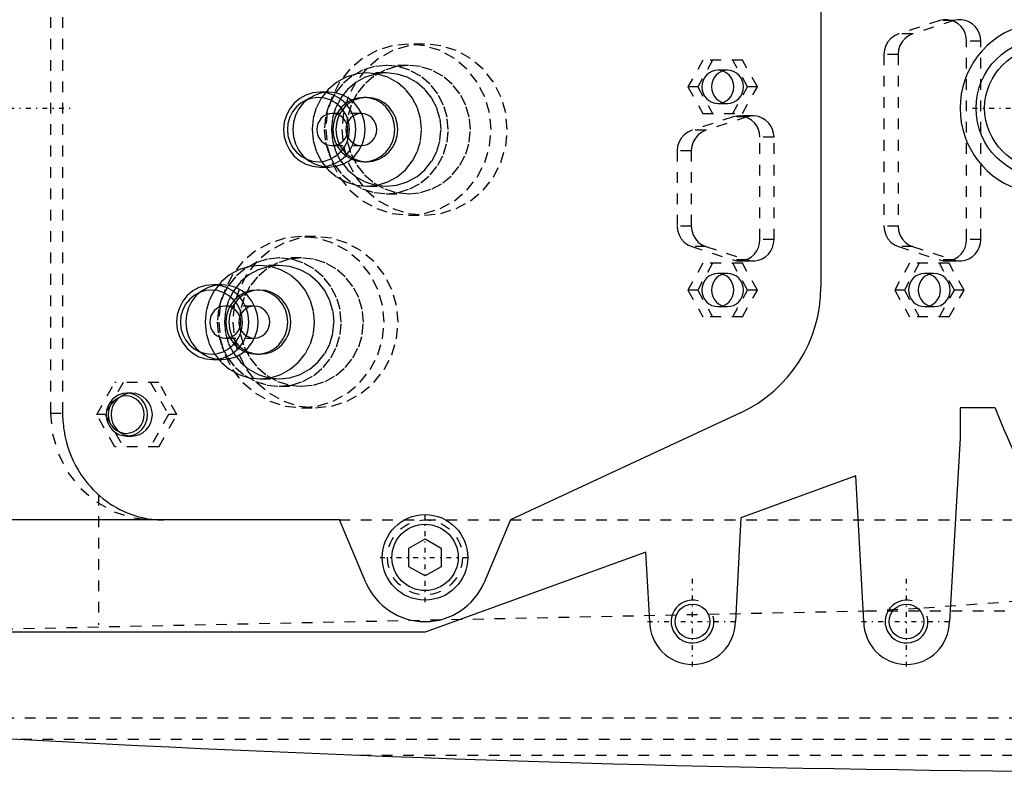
# Model space of a CAD drawing. Extents: x -602 to 174, y -90 to 90.
# Tile 6 of 14: x -463 to -371, y -62 to 8. Entities that reach past the tile are written whole.
import ezdxf

# ---------------------------------------------------------------- set-up
doc = ezdxf.new("R2010")
doc.units = 0
doc.linetypes.add('CENTER', pattern=[1.5, 0.45, -0.5, 0.05, -0.5])
doc.linetypes.add('DASHED', pattern=[2, 1, -1])
for name, color, linetype in [('AM_0', 7, 'CONTINUOUS'), ('AM_10', 7, 'CONTINUOUS'), ('AM_3', 7, 'DASHED'), ('AM_7', 7, 'CENTER')]:
    doc.layers.add(name, color=color, linetype=linetype)

msp = doc.modelspace()

# ---------------------------------------------------------------- linework, layer by layer
at = {"layer": 'AM_0', "color": 7, "linetype": 'CONTINUOUS'}
for p, q in [((-388, 16.695), (-388, -16.695)), ((-395.506, -28.477), (-417, -38.5)), ((-371.729, -28), (-375, -28)), ((-375, -28), (-375, -30.84)), ((-375, -30.84), (-376, -48)), ((-384.75, -34.381), (-395.5, -38.286)), ((-384, -48), (-384.75, -34.381)), ((-433, -38.5), (-526.703, -38.5)), ((-430.524, -44.341), (-433, -38.5)), ((-417, -38.5), (-419.476, -44.341)), ((-395.5, -38.286), (-396, -48)), ((-426.5, -41.134), (-425, -40.268)), ((-425, -40.268), (-423.5, -41.134)), ((-426.5, -42.866), (-426.5, -41.134)), ((-423.5, -41.134), (-423.5, -42.866)), ((-404.35, -41.5), (-425, -49)), ((-404, -48), (-404.35, -41.5)), ((-425, -43.732), (-426.5, -42.866)), ((-423.5, -42.866), (-425, -43.732)), ((-425, -49), (-524, -49))]:
    msp.add_line(p, q, dxfattribs=at)
for centre, radius in [((-367, 0), 6.5), ((-367, 0), 5.7), ((-425, -42), 4), ((-425, -42), 3.1), ((-400, -48), 1.621), ((-380, -48), 1.621)]:
    msp.add_circle(centre, radius, dxfattribs=at)
for centre, radius, start, end in [((-367, 0), 8, 28.95502, 331.04498), ((-401, -16.695), 13, 295, 0), ((-300, 0), 77, 201.32369, 218.80144), ((-425, -42), 6, 202.96822, 337.03178), ((-400, -48), 4, 180, 0), ((-380, -48), 4, 180, 0), ((-352.416, 1937.954), 2000, 264.182111, 269.610849)]:
    msp.add_arc(centre, radius, start, end, dxfattribs=at)
at = {"layer": 'AM_10', "color": 7, "linetype": 'CONTINUOUS'}
for centre in [(-400, -48), (-380, -48)]:
    msp.add_arc(centre, 2, 75, 15, dxfattribs=at)
at = {"layer": 'AM_3', "color": 6, "linetype": 'DASHED'}
for p, q in [((-460, 28.5), (-460, -28.5)), ((-458.866, 28.5), (-458.866, -28.5)), ((-376.895, 8.189), (-380.758, 6.939)), ((-375.575, 8.189), (-379.438, 6.939)), ((-375.575, 8.189), (-376.895, 8.189)), ((-379.438, 6.939), (-380.758, 6.939)), ((-425.04, 6), (-426.553, 6)), ((-373.067, 6.28), (-374.387, 6.28)), ((-374.387, -12.28), (-374.387, 6.28)), ((-373.067, -12.28), (-373.067, 6.28)), ((-382.114, 5.03), (-382.114, -11.03)), ((-380.794, 5.03), (-382.114, 5.03)), ((-380.794, 5.03), (-380.794, -11.03)), ((-426.553, 4), (-428.623, 4)), ((-399.032, 4.5), (-400.426, 2)), ((-398.126, 4.5), (-399.52, 2)), ((-395.338, 4.5), (-399.032, 4.5)), ((-394.849, 2), (-396.244, 4.5)), ((-393.943, 2), (-395.338, 4.5)), ((-428.623, 3.3), (-430.435, 3.3)), ((-396.732, 3.55), (-397.638, 3.55)), ((-400.426, 2), (-399.032, -0.5)), ((-399.52, 2), (-400.426, 2)), ((-399.52, 2), (-398.126, -0.5)), ((-396.244, -0.5), (-394.849, 2)), ((-395.338, -0.5), (-393.943, 2)), ((-393.943, 2), (-394.849, 2)), ((-433.981, 1.5), (-434.835, 1.5)), ((-430.435, 1), (-430.72, 1)), ((-397.638, 0.45), (-396.732, 0.45)), ((-430.953, -0.5), (-433.67, -0.5)), ((-396.213, -0.811), (-400.077, -2.061)), ((-399.032, -0.5), (-395.338, -0.5)), ((-394.893, -0.811), (-398.757, -2.061)), ((-394.893, -0.811), (-396.213, -0.811)), ((-394.317, -0.72), (-395.637, -0.72)), ((-398.757, -2.061), (-400.077, -2.061)), ((-392.385, -2.72), (-393.705, -2.72)), ((-393.705, -12.28), (-393.705, -2.72)), ((-392.385, -12.28), (-392.385, -2.72)), ((-433.67, -3.5), (-430.953, -3.5)), ((-401.433, -3.97), (-401.433, -11.03)), ((-400.113, -3.97), (-401.433, -3.97)), ((-400.113, -3.97), (-400.113, -11.03)), ((-434.835, -5.5), (-433.981, -5.5)), ((-430.72, -5), (-430.435, -5)), ((-430.435, -7.3), (-428.623, -7.3)), ((-428.623, -8), (-426.553, -8)), ((-426.553, -10), (-425.04, -10)), ((-400.113, -11.03), (-401.433, -11.03)), ((-380.794, -11.03), (-382.114, -11.03)), ((-435.245, -12), (-436.553, -12)), ((-392.385, -12.28), (-393.705, -12.28)), ((-373.067, -12.28), (-374.387, -12.28)), ((-400.077, -12.939), (-396.213, -14.189)), ((-398.757, -12.939), (-400.077, -12.939)), ((-398.757, -12.939), (-394.893, -14.189)), ((-380.758, -12.939), (-376.895, -14.189)), ((-379.438, -12.939), (-380.758, -12.939)), ((-379.438, -12.939), (-375.575, -14.189)), ((-438.623, -14.7), (-440.435, -14.7)), ((-436.553, -14), (-438.623, -14)), ((-399.032, -14.5), (-400.426, -17)), ((-398.126, -14.5), (-399.52, -17)), ((-395.338, -14.5), (-399.032, -14.5)), ((-394.849, -17), (-396.244, -14.5)), ((-394.893, -14.189), (-396.213, -14.189)), ((-395.637, -14.28), (-394.317, -14.28)), ((-393.943, -17), (-395.338, -14.5)), ((-379.713, -14.5), (-381.108, -17)), ((-378.808, -14.5), (-380.202, -17)), ((-376.019, -14.5), (-379.713, -14.5)), ((-375.531, -17), (-376.925, -14.5)), ((-375.575, -14.189), (-376.895, -14.189)), ((-376.319, -14.28), (-374.999, -14.28)), ((-374.625, -17), (-376.019, -14.5)), ((-396.732, -15.45), (-397.638, -15.45)), ((-377.413, -15.45), (-378.319, -15.45)), ((-443.981, -16.5), (-444.835, -16.5)), ((-440.435, -17), (-440.72, -17)), ((-400.426, -17), (-399.032, -19.5)), ((-399.52, -17), (-400.426, -17)), ((-399.52, -17), (-398.126, -19.5)), ((-396.244, -19.5), (-394.849, -17)), ((-395.338, -19.5), (-393.943, -17)), ((-393.943, -17), (-394.849, -17)), ((-381.108, -17), (-379.713, -19.5)), ((-380.202, -17), (-381.108, -17)), ((-380.202, -17), (-378.808, -19.5)), ((-376.925, -19.5), (-375.531, -17)), ((-376.019, -19.5), (-374.625, -17)), ((-374.625, -17), (-375.531, -17)), ((-440.953, -18.5), (-443.67, -18.5)), ((-397.638, -18.55), (-396.732, -18.55)), ((-378.319, -18.55), (-377.413, -18.55)), ((-395.338, -19.5), (-399.032, -19.5)), ((-376.019, -19.5), (-379.713, -19.5)), ((-443.67, -21.5), (-440.953, -21.5)), ((-440.72, -23), (-440.435, -23)), ((-444.835, -23.5), (-443.981, -23.5)), ((-455.671, -28.65), (-453.998, -25.65)), ((-453.221, -25.65), (-454.894, -28.65)), ((-449.875, -25.65), (-453.998, -25.65)), ((-450.651, -25.65), (-448.978, -28.65)), ((-448.202, -28.65), (-449.875, -25.65)), ((-440.435, -25.3), (-438.623, -25.3)), ((-452.411, -26.65), (-452.863, -26.65)), ((-438.623, -26), (-436.553, -26)), ((-460, -28.5), (-458.866, -28.5)), ((-436.553, -28), (-435.245, -28)), ((-453.998, -31.65), (-455.671, -28.65)), ((-454.894, -28.65), (-455.671, -28.65)), ((-454.894, -28.65), (-453.221, -31.65)), ((-448.978, -28.65), (-450.651, -31.65)), ((-449.875, -31.65), (-448.202, -28.65)), ((-448.202, -28.65), (-448.978, -28.65)), ((-452.863, -30.65), (-452.411, -30.65)), ((-449.875, -31.65), (-453.998, -31.65)), ((-455.5, -36.159), (-455.5, -48.319)), ((-433, -38.5), (-362.553, -38.5)), ((-498.5, -49.393), (-383.81, -47)), ((-383.81, -47), (-346.874, -47)), ((-494.399, -57), (-242.934, -57)), ((-462.758, -59), (-252.303, -59)), ((-431.043, -60.5), (-285.14, -60.5))]:
    msp.add_line(p, q, dxfattribs=at)
for points in [[(-374.387, 6.28), (-374.42, 6.652), (-374.521, 7.012), (-374.684, 7.346), (-374.904, 7.642), (-375.174, 7.891), (-375.484, 8.083), (-375.823, 8.213), (-376.18, 8.274), (-376.541, 8.266), (-376.895, 8.189)], [(-373.067, 6.28), (-373.1, 6.652), (-373.201, 7.012), (-373.364, 7.346), (-373.584, 7.642), (-373.854, 7.891), (-374.164, 8.083), (-374.503, 8.213), (-374.86, 8.274), (-375.221, 8.266), (-375.575, 8.189)], [(-380.758, 6.939), (-381.132, 6.771), (-381.464, 6.526), (-381.739, 6.214), (-381.944, 5.85), (-382.071, 5.449), (-382.114, 5.03)], [(-379.438, 6.939), (-379.812, 6.771), (-380.144, 6.526), (-380.419, 6.214), (-380.624, 5.85), (-380.751, 5.449), (-380.794, 5.03)], [(-393.705, -2.72), (-393.739, -2.348), (-393.839, -1.988), (-394.002, -1.654), (-394.223, -1.358), (-394.493, -1.109), (-394.803, -0.917), (-395.142, -0.787), (-395.498, -0.726), (-395.86, -0.734), (-396.213, -0.811)], [(-392.385, -2.72), (-392.419, -2.348), (-392.519, -1.988), (-392.682, -1.654), (-392.903, -1.358), (-393.173, -1.109), (-393.483, -0.917), (-393.822, -0.787), (-394.178, -0.726), (-394.54, -0.734), (-394.893, -0.811)], [(-400.077, -2.061), (-400.451, -2.229), (-400.783, -2.474), (-401.057, -2.786), (-401.263, -3.15), (-401.39, -3.551), (-401.433, -3.97)], [(-398.757, -2.061), (-399.131, -2.229), (-399.463, -2.474), (-399.737, -2.786), (-399.943, -3.15), (-400.07, -3.551), (-400.113, -3.97)], [(-401.433, -11.03), (-401.39, -11.449), (-401.263, -11.85), (-401.057, -12.214), (-400.783, -12.526), (-400.451, -12.771), (-400.077, -12.939)], [(-400.113, -11.03), (-400.07, -11.449), (-399.943, -11.85), (-399.737, -12.214), (-399.463, -12.526), (-399.131, -12.771), (-398.757, -12.939)], [(-382.114, -11.03), (-382.071, -11.449), (-381.944, -11.85), (-381.739, -12.214), (-381.464, -12.526), (-381.132, -12.771), (-380.758, -12.939)], [(-380.794, -11.03), (-380.751, -11.449), (-380.624, -11.85), (-380.419, -12.214), (-380.144, -12.526), (-379.812, -12.771), (-379.438, -12.939)], [(-396.213, -14.189), (-395.86, -14.266), (-395.498, -14.274), (-395.142, -14.213), (-394.803, -14.083), (-394.493, -13.891), (-394.223, -13.642), (-394.002, -13.346), (-393.839, -13.012), (-393.739, -12.652), (-393.705, -12.28)], [(-394.893, -14.189), (-394.54, -14.266), (-394.178, -14.274), (-393.822, -14.213), (-393.483, -14.083), (-393.173, -13.891), (-392.903, -13.642), (-392.682, -13.346), (-392.519, -13.012), (-392.419, -12.652), (-392.385, -12.28)], [(-376.895, -14.189), (-376.541, -14.266), (-376.18, -14.274), (-375.823, -14.213), (-375.484, -14.083), (-375.174, -13.891), (-374.904, -13.642), (-374.684, -13.346), (-374.521, -13.012), (-374.42, -12.652), (-374.387, -12.28)], [(-375.575, -14.189), (-375.221, -14.266), (-374.86, -14.274), (-374.503, -14.213), (-374.164, -14.083), (-373.854, -13.891), (-373.584, -13.642), (-373.364, -13.346), (-373.201, -13.012), (-373.1, -12.652), (-373.067, -12.28)], [(-460, -28.5), (-459.814, -30.451), (-459.265, -32.327), (-458.372, -34.056), (-457.171, -35.571), (-455.707, -36.815), (-454.037, -37.739), (-452.225, -38.308), (-450.341, -38.5)]]:
    msp.add_lwpolyline(points, dxfattribs=at)
for points in [[(-426.553, 6), (-428.06, 5.846), (-429.51, 5.391), (-430.846, 4.652), (-432.017, 3.657), (-432.978, 2.445), (-433.692, 1.061), (-434.132, -0.439), (-434.28, -2), (-434.132, -3.561), (-433.692, -5.061), (-432.978, -6.445), (-432.017, -7.657), (-430.846, -8.652), (-429.51, -9.391), (-428.06, -9.846), (-426.553, -10), (-425.045, -9.846), (-423.596, -9.391), (-422.26, -8.652), (-421.089, -7.657), (-420.128, -6.445), (-419.414, -5.061), (-418.974, -3.561), (-418.826, -2), (-418.974, -0.439), (-419.414, 1.061), (-420.128, 2.445), (-421.089, 3.657), (-422.26, 4.652), (-423.596, 5.391), (-425.045, 5.846)], [(-425.04, -10), (-423.533, -9.846), (-422.083, -9.391), (-420.747, -8.652), (-419.576, -7.657), (-418.615, -6.445), (-417.901, -5.061), (-417.461, -3.561), (-417.313, -2), (-417.461, -0.439), (-417.901, 1.061), (-418.615, 2.445), (-419.576, 3.657), (-420.747, 4.652), (-422.083, 5.391), (-423.533, 5.846), (-425.04, 6), (-426.548, 5.846), (-427.997, 5.391), (-429.333, 4.652), (-430.504, 3.657), (-431.465, 2.445), (-432.179, 1.061), (-432.619, -0.439), (-432.768, -2), (-432.619, -3.561), (-432.179, -5.061), (-431.465, -6.445), (-430.504, -7.657), (-429.333, -8.652), (-427.997, -9.391), (-426.548, -9.846)], [(-428.623, 4), (-429.754, 3.885), (-430.841, 3.543), (-431.843, 2.989), (-432.722, 2.243), (-433.442, 1.333), (-433.978, 0.296), (-434.308, -0.829), (-434.419, -2), (-434.308, -3.171), (-433.978, -4.296), (-433.442, -5.333), (-432.722, -6.243), (-431.843, -6.989), (-430.841, -7.543), (-429.754, -7.885), (-428.623, -8), (-427.493, -7.885), (-426.406, -7.543), (-425.404, -6.989), (-424.525, -6.243), (-423.805, -5.333), (-423.269, -4.296), (-422.939, -3.171), (-422.828, -2), (-422.939, -0.829), (-423.269, 0.296), (-423.805, 1.333), (-424.525, 2.243), (-425.404, 2.989), (-426.406, 3.543), (-427.493, 3.885)], [(-426.553, 4), (-427.684, 3.885), (-428.771, 3.543), (-429.773, 2.989), (-430.651, 2.243), (-431.372, 1.333), (-431.907, 0.296), (-432.237, -0.829), (-432.348, -2), (-432.237, -3.171), (-431.907, -4.296), (-431.372, -5.333), (-430.651, -6.243), (-429.773, -6.989), (-428.771, -7.543), (-427.684, -7.885), (-426.553, -8), (-425.422, -7.885), (-424.335, -7.543), (-423.333, -6.989), (-422.455, -6.243), (-421.734, -5.333), (-421.199, -4.296), (-420.869, -3.171), (-420.757, -2), (-420.869, -0.829), (-421.199, 0.296), (-421.734, 1.333), (-422.455, 2.243), (-423.333, 2.989), (-424.335, 3.543), (-425.422, 3.885)], [(-430.435, 3.3), (-431.434, 3.198), (-432.394, 2.897), (-433.279, 2.407), (-434.055, 1.748), (-434.692, 0.945), (-435.165, 0.028), (-435.456, -0.966), (-435.555, -2), (-435.456, -3.034), (-435.165, -4.028), (-434.692, -4.945), (-434.055, -5.748), (-433.279, -6.407), (-432.394, -6.897), (-431.434, -7.198), (-430.435, -7.3), (-429.436, -7.198), (-428.476, -6.897), (-427.591, -6.407), (-426.815, -5.748), (-426.179, -4.945), (-425.705, -4.028), (-425.414, -3.034), (-425.316, -2), (-425.414, -0.966), (-425.705, 0.028), (-426.179, 0.945), (-426.815, 1.748), (-427.591, 2.407), (-428.476, 2.897), (-429.436, 3.198)], [(-428.623, 3.3), (-429.622, 3.198), (-430.583, 2.897), (-431.468, 2.407), (-432.243, 1.748), (-432.88, 0.945), (-433.353, 0.028), (-433.645, -0.966), (-433.743, -2), (-433.645, -3.034), (-433.353, -4.028), (-432.88, -4.945), (-432.243, -5.748), (-431.468, -6.407), (-430.583, -6.897), (-429.622, -7.198), (-428.623, -7.3), (-427.625, -7.198), (-426.664, -6.897), (-425.779, -6.407), (-425.003, -5.748), (-424.367, -4.945), (-423.894, -4.028), (-423.602, -3.034), (-423.504, -2), (-423.602, -0.966), (-423.894, 0.028), (-424.367, 0.945), (-425.003, 1.748), (-425.779, 2.407), (-426.664, 2.897), (-427.625, 3.198)], [(-397.638, 3.55), (-397.93, 3.52), (-398.211, 3.432), (-398.47, 3.289), (-398.696, 3.096), (-398.883, 2.861), (-399.021, 2.593), (-399.106, 2.302), (-399.135, 2), (-399.106, 1.698), (-399.021, 1.407), (-398.883, 1.139), (-398.696, 0.904), (-398.47, 0.711), (-398.211, 0.568), (-397.93, 0.48), (-397.638, 0.45), (-397.346, 0.48), (-397.065, 0.568), (-396.806, 0.711), (-396.579, 0.904), (-396.393, 1.139), (-396.255, 1.407), (-396.169, 1.698), (-396.141, 2), (-396.169, 2.302), (-396.255, 2.593), (-396.393, 2.861), (-396.579, 3.096), (-396.806, 3.289), (-397.065, 3.432), (-397.346, 3.52)], [(-396.732, 3.55), (-397.024, 3.52), (-397.305, 3.432), (-397.564, 3.289), (-397.791, 3.096), (-397.977, 2.861), (-398.115, 2.593), (-398.2, 2.302), (-398.229, 2), (-398.2, 1.698), (-398.115, 1.407), (-397.977, 1.139), (-397.791, 0.904), (-397.564, 0.711), (-397.305, 0.568), (-397.024, 0.48), (-396.732, 0.45), (-396.44, 0.48), (-396.159, 0.568), (-395.9, 0.711), (-395.673, 0.904), (-395.487, 1.139), (-395.349, 1.407), (-395.263, 1.698), (-395.235, 2), (-395.263, 2.302), (-395.349, 2.593), (-395.487, 2.861), (-395.673, 3.096), (-395.9, 3.289), (-396.159, 3.432), (-396.44, 3.52)], [(-434.835, 1.5), (-435.495, 1.433), (-436.129, 1.234), (-436.713, 0.91), (-437.226, 0.475), (-437.646, -0.056), (-437.959, -0.661), (-438.151, -1.317), (-438.216, -2), (-438.151, -2.683), (-437.959, -3.339), (-437.646, -3.944), (-437.226, -4.475), (-436.713, -4.91), (-436.129, -5.234), (-435.495, -5.433), (-434.835, -5.5), (-434.176, -5.433), (-433.541, -5.234), (-432.957, -4.91), (-432.445, -4.475), (-432.024, -3.944), (-431.712, -3.339), (-431.519, -2.683), (-431.454, -2), (-431.519, -1.317), (-431.712, -0.661), (-432.024, -0.056), (-432.445, 0.475), (-432.957, 0.91), (-433.541, 1.234), (-434.176, 1.433)], [(-434.965, -5), (-434.399, -4.942), (-433.856, -4.772), (-433.355, -4.494), (-432.915, -4.121), (-432.555, -3.667), (-432.287, -3.148), (-432.122, -2.585), (-432.067, -2), (-432.122, -1.415), (-432.287, -0.852), (-432.555, -0.333), (-432.915, 0.121), (-433.355, 0.494), (-433.856, 0.772), (-434.399, 0.942), (-434.965, 1), (-435.53, 0.942), (-436.073, 0.772), (-436.574, 0.494), (-437.014, 0.121), (-437.374, -0.333), (-437.642, -0.852), (-437.807, -1.415), (-437.862, -2), (-437.807, -2.585), (-437.642, -3.148), (-437.374, -3.667), (-437.014, -4.121), (-436.574, -4.494), (-436.073, -4.772), (-435.53, -4.942)], [(-433.981, 1.5), (-434.641, 1.433), (-435.275, 1.234), (-435.859, 0.91), (-436.372, 0.475), (-436.792, -0.056), (-437.104, -0.661), (-437.297, -1.317), (-437.362, -2), (-437.297, -2.683), (-437.104, -3.339), (-436.792, -3.944), (-436.372, -4.475), (-435.859, -4.91), (-435.275, -5.234), (-434.641, -5.433), (-433.981, -5.5), (-433.321, -5.433), (-432.687, -5.234), (-432.103, -4.91), (-431.59, -4.475), (-431.17, -3.944), (-430.858, -3.339), (-430.665, -2.683), (-430.6, -2), (-430.665, -1.317), (-430.858, -0.661), (-431.17, -0.056), (-431.59, 0.475), (-432.103, 0.91), (-432.687, 1.234), (-433.321, 1.433)], [(-430.72, 1), (-431.285, 0.942), (-431.829, 0.772), (-432.33, 0.494), (-432.769, 0.121), (-433.129, -0.333), (-433.397, -0.852), (-433.562, -1.415), (-433.618, -2), (-433.562, -2.585), (-433.397, -3.148), (-433.129, -3.667), (-432.769, -4.121), (-432.33, -4.494), (-431.829, -4.772), (-431.285, -4.942), (-430.72, -5), (-430.155, -4.942), (-429.611, -4.772), (-429.11, -4.494), (-428.671, -4.121), (-428.31, -3.667), (-428.043, -3.148), (-427.878, -2.585), (-427.822, -2), (-427.878, -1.415), (-428.043, -0.852), (-428.31, -0.333), (-428.671, 0.121), (-429.11, 0.494), (-429.611, 0.772), (-430.155, 0.942)], [(-430.435, 1), (-431.001, 0.942), (-431.544, 0.772), (-432.045, 0.494), (-432.484, 0.121), (-432.845, -0.333), (-433.112, -0.852), (-433.277, -1.415), (-433.333, -2), (-433.277, -2.585), (-433.112, -3.148), (-432.845, -3.667), (-432.484, -4.121), (-432.045, -4.494), (-431.544, -4.772), (-431.001, -4.942), (-430.435, -5), (-429.87, -4.942), (-429.326, -4.772), (-428.825, -4.494), (-428.386, -4.121), (-428.026, -3.667), (-427.758, -3.148), (-427.593, -2.585), (-427.537, -2), (-427.593, -1.415), (-427.758, -0.852), (-428.026, -0.333), (-428.386, 0.121), (-428.825, 0.494), (-429.326, 0.772), (-429.87, 0.942)], [(-433.67, -0.5), (-433.953, -0.529), (-434.225, -0.614), (-434.475, -0.753), (-434.695, -0.939), (-434.875, -1.167), (-435.009, -1.426), (-435.091, -1.707), (-435.119, -2), (-435.091, -2.293), (-435.009, -2.574), (-434.875, -2.833), (-434.695, -3.061), (-434.475, -3.247), (-434.225, -3.386), (-433.953, -3.471), (-433.67, -3.5), (-433.388, -3.471), (-433.116, -3.386), (-432.865, -3.247), (-432.646, -3.061), (-432.466, -2.833), (-432.332, -2.574), (-432.249, -2.293), (-432.222, -2), (-432.249, -1.707), (-432.332, -1.426), (-432.466, -1.167), (-432.646, -0.939), (-432.865, -0.753), (-433.116, -0.614), (-433.388, -0.529)], [(-430.953, -0.5), (-431.236, -0.529), (-431.507, -0.614), (-431.758, -0.753), (-431.977, -0.939), (-432.158, -1.167), (-432.291, -1.426), (-432.374, -1.707), (-432.402, -2), (-432.374, -2.293), (-432.291, -2.574), (-432.158, -2.833), (-431.977, -3.061), (-431.758, -3.247), (-431.507, -3.386), (-431.236, -3.471), (-430.953, -3.5), (-430.67, -3.471), (-430.398, -3.386), (-430.148, -3.247), (-429.928, -3.061), (-429.748, -2.833), (-429.614, -2.574), (-429.532, -2.293), (-429.504, -2), (-429.532, -1.707), (-429.614, -1.426), (-429.748, -1.167), (-429.928, -0.939), (-430.148, -0.753), (-430.398, -0.614), (-430.67, -0.529)], [(-436.553, -12), (-438.06, -12.154), (-439.51, -12.609), (-440.846, -13.348), (-442.017, -14.343), (-442.978, -15.555), (-443.692, -16.939), (-444.132, -18.439), (-444.28, -20), (-444.132, -21.561), (-443.692, -23.061), (-442.978, -24.445), (-442.017, -25.657), (-440.846, -26.652), (-439.51, -27.391), (-438.06, -27.846), (-436.553, -28), (-435.045, -27.846), (-433.596, -27.391), (-432.26, -26.652), (-431.089, -25.657), (-430.128, -24.445), (-429.414, -23.061), (-428.974, -21.561), (-428.826, -20), (-428.974, -18.439), (-429.414, -16.939), (-430.128, -15.555), (-431.089, -14.343), (-432.26, -13.348), (-433.596, -12.609), (-435.045, -12.154)], [(-435.245, -28), (-433.738, -27.846), (-432.288, -27.391), (-430.952, -26.652), (-429.781, -25.657), (-428.82, -24.445), (-428.106, -23.061), (-427.666, -21.561), (-427.518, -20), (-427.666, -18.439), (-428.106, -16.939), (-428.82, -15.555), (-429.781, -14.343), (-430.952, -13.348), (-432.288, -12.609), (-433.738, -12.154), (-435.245, -12), (-436.753, -12.154), (-438.202, -12.609), (-439.538, -13.348), (-440.709, -14.343), (-441.67, -15.555), (-442.384, -16.939), (-442.824, -18.439), (-442.973, -20), (-442.824, -21.561), (-442.384, -23.061), (-441.67, -24.445), (-440.709, -25.657), (-439.538, -26.652), (-438.202, -27.391), (-436.753, -27.846)], [(-440.435, -14.7), (-441.434, -14.802), (-442.394, -15.103), (-443.279, -15.593), (-444.055, -16.252), (-444.692, -17.055), (-445.165, -17.972), (-445.456, -18.966), (-445.555, -20), (-445.456, -21.034), (-445.165, -22.028), (-444.692, -22.945), (-444.055, -23.748), (-443.279, -24.407), (-442.394, -24.897), (-441.434, -25.198), (-440.435, -25.3), (-439.436, -25.198), (-438.476, -24.897), (-437.591, -24.407), (-436.815, -23.748), (-436.179, -22.945), (-435.705, -22.028), (-435.414, -21.034), (-435.316, -20), (-435.414, -18.966), (-435.705, -17.972), (-436.179, -17.055), (-436.815, -16.252), (-437.591, -15.593), (-438.476, -15.103), (-439.436, -14.802)], [(-438.623, -14), (-439.754, -14.115), (-440.841, -14.457), (-441.843, -15.011), (-442.722, -15.757), (-443.442, -16.667), (-443.978, -17.704), (-444.308, -18.829), (-444.419, -20), (-444.308, -21.171), (-443.978, -22.296), (-443.442, -23.333), (-442.722, -24.243), (-441.843, -24.989), (-440.841, -25.543), (-439.754, -25.885), (-438.623, -26), (-437.493, -25.885), (-436.406, -25.543), (-435.404, -24.989), (-434.525, -24.243), (-433.805, -23.333), (-433.269, -22.296), (-432.939, -21.171), (-432.828, -20), (-432.939, -18.829), (-433.269, -17.704), (-433.805, -16.667), (-434.525, -15.757), (-435.404, -15.011), (-436.406, -14.457), (-437.493, -14.115)], [(-438.623, -14.7), (-439.622, -14.802), (-440.583, -15.103), (-441.468, -15.593), (-442.243, -16.252), (-442.88, -17.055), (-443.353, -17.972), (-443.645, -18.966), (-443.743, -20), (-443.645, -21.034), (-443.353, -22.028), (-442.88, -22.945), (-442.243, -23.748), (-441.468, -24.407), (-440.583, -24.897), (-439.622, -25.198), (-438.623, -25.3), (-437.625, -25.198), (-436.664, -24.897), (-435.779, -24.407), (-435.003, -23.748), (-434.367, -22.945), (-433.894, -22.028), (-433.602, -21.034), (-433.504, -20), (-433.602, -18.966), (-433.894, -17.972), (-434.367, -17.055), (-435.003, -16.252), (-435.779, -15.593), (-436.664, -15.103), (-437.625, -14.802)], [(-436.553, -14), (-437.684, -14.115), (-438.771, -14.457), (-439.773, -15.011), (-440.651, -15.757), (-441.372, -16.667), (-441.907, -17.704), (-442.237, -18.829), (-442.348, -20), (-442.237, -21.171), (-441.907, -22.296), (-441.372, -23.333), (-440.651, -24.243), (-439.773, -24.989), (-438.771, -25.543), (-437.684, -25.885), (-436.553, -26), (-435.422, -25.885), (-434.335, -25.543), (-433.333, -24.989), (-432.455, -24.243), (-431.734, -23.333), (-431.199, -22.296), (-430.869, -21.171), (-430.757, -20), (-430.869, -18.829), (-431.199, -17.704), (-431.734, -16.667), (-432.455, -15.757), (-433.333, -15.011), (-434.335, -14.457), (-435.422, -14.115)], [(-397.638, -15.45), (-397.93, -15.48), (-398.211, -15.568), (-398.47, -15.711), (-398.696, -15.904), (-398.883, -16.139), (-399.021, -16.407), (-399.106, -16.698), (-399.135, -17), (-399.106, -17.302), (-399.021, -17.593), (-398.883, -17.861), (-398.696, -18.096), (-398.47, -18.289), (-398.211, -18.432), (-397.93, -18.52), (-397.638, -18.55), (-397.346, -18.52), (-397.065, -18.432), (-396.806, -18.289), (-396.579, -18.096), (-396.393, -17.861), (-396.255, -17.593), (-396.169, -17.302), (-396.141, -17), (-396.169, -16.698), (-396.255, -16.407), (-396.393, -16.139), (-396.579, -15.904), (-396.806, -15.711), (-397.065, -15.568), (-397.346, -15.48)], [(-396.732, -15.45), (-397.024, -15.48), (-397.305, -15.568), (-397.564, -15.711), (-397.791, -15.904), (-397.977, -16.139), (-398.115, -16.407), (-398.2, -16.698), (-398.229, -17), (-398.2, -17.302), (-398.115, -17.593), (-397.977, -17.861), (-397.791, -18.096), (-397.564, -18.289), (-397.305, -18.432), (-397.024, -18.52), (-396.732, -18.55), (-396.44, -18.52), (-396.159, -18.432), (-395.9, -18.289), (-395.673, -18.096), (-395.487, -17.861), (-395.349, -17.593), (-395.263, -17.302), (-395.235, -17), (-395.263, -16.698), (-395.349, -16.407), (-395.487, -16.139), (-395.673, -15.904), (-395.9, -15.711), (-396.159, -15.568), (-396.44, -15.48)], [(-378.319, -15.45), (-378.611, -15.48), (-378.892, -15.568), (-379.151, -15.711), (-379.378, -15.904), (-379.564, -16.139), (-379.702, -16.407), (-379.788, -16.698), (-379.816, -17), (-379.788, -17.302), (-379.702, -17.593), (-379.564, -17.861), (-379.378, -18.096), (-379.151, -18.289), (-378.892, -18.432), (-378.611, -18.52), (-378.319, -18.55), (-378.027, -18.52), (-377.746, -18.432), (-377.487, -18.289), (-377.261, -18.096), (-377.074, -17.861), (-376.936, -17.593), (-376.851, -17.302), (-376.822, -17), (-376.851, -16.698), (-376.936, -16.407), (-377.074, -16.139), (-377.261, -15.904), (-377.487, -15.711), (-377.746, -15.568), (-378.027, -15.48)], [(-377.413, -15.45), (-377.705, -15.48), (-377.986, -15.568), (-378.245, -15.711), (-378.472, -15.904), (-378.658, -16.139), (-378.797, -16.407), (-378.882, -16.698), (-378.911, -17), (-378.882, -17.302), (-378.797, -17.593), (-378.658, -17.861), (-378.472, -18.096), (-378.245, -18.289), (-377.986, -18.432), (-377.705, -18.52), (-377.413, -18.55), (-377.121, -18.52), (-376.84, -18.432), (-376.582, -18.289), (-376.355, -18.096), (-376.168, -17.861), (-376.03, -17.593), (-375.945, -17.302), (-375.916, -17), (-375.945, -16.698), (-376.03, -16.407), (-376.168, -16.139), (-376.355, -15.904), (-376.582, -15.711), (-376.84, -15.568), (-377.121, -15.48)], [(-444.835, -16.5), (-445.495, -16.567), (-446.129, -16.766), (-446.713, -17.09), (-447.226, -17.525), (-447.646, -18.056), (-447.959, -18.661), (-448.151, -19.317), (-448.216, -20), (-448.151, -20.683), (-447.959, -21.339), (-447.646, -21.944), (-447.226, -22.475), (-446.713, -22.91), (-446.129, -23.234), (-445.495, -23.433), (-444.835, -23.5), (-444.176, -23.433), (-443.541, -23.234), (-442.957, -22.91), (-442.445, -22.475), (-442.024, -21.944), (-441.712, -21.339), (-441.519, -20.683), (-441.454, -20), (-441.519, -19.317), (-441.712, -18.661), (-442.024, -18.056), (-442.445, -17.525), (-442.957, -17.09), (-443.541, -16.766), (-444.176, -16.567)], [(-443.981, -16.5), (-444.641, -16.567), (-445.275, -16.766), (-445.859, -17.09), (-446.372, -17.525), (-446.792, -18.056), (-447.104, -18.661), (-447.297, -19.317), (-447.362, -20), (-447.297, -20.683), (-447.104, -21.339), (-446.792, -21.944), (-446.372, -22.475), (-445.859, -22.91), (-445.275, -23.234), (-444.641, -23.433), (-443.981, -23.5), (-443.321, -23.433), (-442.687, -23.234), (-442.103, -22.91), (-441.59, -22.475), (-441.17, -21.944), (-440.858, -21.339), (-440.665, -20.683), (-440.6, -20), (-440.665, -19.317), (-440.858, -18.661), (-441.17, -18.056), (-441.59, -17.525), (-442.103, -17.09), (-442.687, -16.766), (-443.321, -16.567)], [(-444.965, -23), (-444.399, -22.942), (-443.856, -22.772), (-443.355, -22.494), (-442.915, -22.121), (-442.555, -21.667), (-442.287, -21.148), (-442.122, -20.585), (-442.067, -20), (-442.122, -19.415), (-442.287, -18.852), (-442.555, -18.333), (-442.915, -17.879), (-443.355, -17.506), (-443.856, -17.228), (-444.399, -17.058), (-444.965, -17), (-445.53, -17.058), (-446.073, -17.228), (-446.574, -17.506), (-447.014, -17.879), (-447.374, -18.333), (-447.642, -18.852), (-447.807, -19.415), (-447.862, -20), (-447.807, -20.585), (-447.642, -21.148), (-447.374, -21.667), (-447.014, -22.121), (-446.574, -22.494), (-446.073, -22.772), (-445.53, -22.942)], [(-440.72, -17), (-441.285, -17.058), (-441.829, -17.228), (-442.33, -17.506), (-442.769, -17.879), (-443.129, -18.333), (-443.397, -18.852), (-443.562, -19.415), (-443.618, -20), (-443.562, -20.585), (-443.397, -21.148), (-443.129, -21.667), (-442.769, -22.121), (-442.33, -22.494), (-441.829, -22.772), (-441.285, -22.942), (-440.72, -23), (-440.155, -22.942), (-439.611, -22.772), (-439.11, -22.494), (-438.671, -22.121), (-438.31, -21.667), (-438.043, -21.148), (-437.878, -20.585), (-437.822, -20), (-437.878, -19.415), (-438.043, -18.852), (-438.31, -18.333), (-438.671, -17.879), (-439.11, -17.506), (-439.611, -17.228), (-440.155, -17.058)], [(-440.435, -17), (-441.001, -17.058), (-441.544, -17.228), (-442.045, -17.506), (-442.484, -17.879), (-442.845, -18.333), (-443.112, -18.852), (-443.277, -19.415), (-443.333, -20), (-443.277, -20.585), (-443.112, -21.148), (-442.845, -21.667), (-442.484, -22.121), (-442.045, -22.494), (-441.544, -22.772), (-441.001, -22.942), (-440.435, -23), (-439.87, -22.942), (-439.326, -22.772), (-438.825, -22.494), (-438.386, -22.121), (-438.026, -21.667), (-437.758, -21.148), (-437.593, -20.585), (-437.537, -20), (-437.593, -19.415), (-437.758, -18.852), (-438.026, -18.333), (-438.386, -17.879), (-438.825, -17.506), (-439.326, -17.228), (-439.87, -17.058)], [(-443.67, -18.5), (-443.953, -18.529), (-444.225, -18.614), (-444.475, -18.753), (-444.695, -18.939), (-444.875, -19.167), (-445.009, -19.426), (-445.091, -19.707), (-445.119, -20), (-445.091, -20.293), (-445.009, -20.574), (-444.875, -20.833), (-444.695, -21.061), (-444.475, -21.247), (-444.225, -21.386), (-443.953, -21.471), (-443.67, -21.5), (-443.388, -21.471), (-443.116, -21.386), (-442.865, -21.247), (-442.646, -21.061), (-442.466, -20.833), (-442.332, -20.574), (-442.249, -20.293), (-442.222, -20), (-442.249, -19.707), (-442.332, -19.426), (-442.466, -19.167), (-442.646, -18.939), (-442.865, -18.753), (-443.116, -18.614), (-443.388, -18.529)], [(-440.953, -18.5), (-441.236, -18.529), (-441.507, -18.614), (-441.758, -18.753), (-441.977, -18.939), (-442.158, -19.167), (-442.291, -19.426), (-442.374, -19.707), (-442.402, -20), (-442.374, -20.293), (-442.291, -20.574), (-442.158, -20.833), (-441.977, -21.061), (-441.758, -21.247), (-441.507, -21.386), (-441.236, -21.471), (-440.953, -21.5), (-440.67, -21.471), (-440.398, -21.386), (-440.148, -21.247), (-439.928, -21.061), (-439.748, -20.833), (-439.614, -20.574), (-439.532, -20.293), (-439.504, -20), (-439.532, -19.707), (-439.614, -19.426), (-439.748, -19.167), (-439.928, -18.939), (-440.148, -18.753), (-440.398, -18.614), (-440.67, -18.529)], [(-452.863, -26.65), (-453.24, -26.688), (-453.603, -26.802), (-453.937, -26.987), (-454.229, -27.236), (-454.47, -27.539), (-454.648, -27.885), (-454.758, -28.26), (-454.795, -28.65), (-454.758, -29.04), (-454.648, -29.415), (-454.47, -29.761), (-454.229, -30.064), (-453.937, -30.313), (-453.603, -30.498), (-453.24, -30.612), (-452.863, -30.65), (-452.487, -30.612), (-452.124, -30.498), (-451.79, -30.313), (-451.497, -30.064), (-451.257, -29.761), (-451.079, -29.415), (-450.969, -29.04), (-450.932, -28.65), (-450.969, -28.26), (-451.079, -27.885), (-451.257, -27.539), (-451.497, -27.236), (-451.79, -26.987), (-452.124, -26.802), (-452.487, -26.688)], [(-452.411, -26.65), (-452.787, -26.688), (-453.15, -26.802), (-453.484, -26.987), (-453.777, -27.236), (-454.017, -27.539), (-454.195, -27.885), (-454.305, -28.26), (-454.342, -28.65), (-454.305, -29.04), (-454.195, -29.415), (-454.017, -29.761), (-453.777, -30.064), (-453.484, -30.313), (-453.15, -30.498), (-452.787, -30.612), (-452.411, -30.65), (-452.034, -30.612), (-451.671, -30.498), (-451.337, -30.313), (-451.045, -30.064), (-450.804, -29.761), (-450.626, -29.415), (-450.516, -29.04), (-450.479, -28.65), (-450.516, -28.26), (-450.626, -27.885), (-450.804, -27.539), (-451.045, -27.236), (-451.337, -26.987), (-451.671, -26.802), (-452.034, -26.688)], [(-452.928, -30.4), (-452.598, -30.366), (-452.281, -30.267), (-451.989, -30.105), (-451.733, -29.887), (-451.523, -29.622), (-451.366, -29.32), (-451.27, -28.991), (-451.238, -28.65), (-451.27, -28.309), (-451.366, -27.98), (-451.523, -27.678), (-451.733, -27.413), (-451.989, -27.195), (-452.281, -27.033), (-452.598, -26.934), (-452.928, -26.9), (-453.258, -26.934), (-453.575, -27.033), (-453.867, -27.195), (-454.123, -27.413), (-454.334, -27.678), (-454.49, -27.98), (-454.586, -28.309), (-454.619, -28.65), (-454.586, -28.991), (-454.49, -29.32), (-454.334, -29.622), (-454.123, -29.887), (-453.867, -30.105), (-453.575, -30.267), (-453.258, -30.366)]]:
    msp.add_lwpolyline(points, close=True, dxfattribs=at)
for points in [[(-458.866, -28.5, 0), (-458.864, -28.734, 0), (-458.843, -29.208, 0), (-458.8, -29.685, 0), (-458.77, -29.925, 0), (-458.735, -30.165, 0), (-458.647, -30.645, 0), (-458.536, -31.123, 0), (-458.403, -31.596, 0), (-458.248, -32.062, 0), (-458.071, -32.52, 0), (-457.975, -32.746, 0), (-457.873, -32.969, 0), (-457.655, -33.405, 0), (-457.418, -33.827, 0), (-457.163, -34.234, 0), (-456.891, -34.625, 0), (-456.606, -34.997, 0), (-456.458, -35.176, 0), (-456.307, -35.35, 0), (-455.998, -35.683, 0), (-455.671, -36.003, 0), (-455.5, -36.159, 0)], [(-455.5, -36.159, 0), (-455.362, -36.28, 0), (-455.076, -36.516, 0), (-454.781, -36.741, 0), (-454.629, -36.85, 0), (-454.476, -36.956, 0), (-454.161, -37.158, 0), (-453.838, -37.348, 0), (-453.508, -37.524, 0), (-453.171, -37.687, 0), (-452.828, -37.835, 0), (-452.654, -37.904, 0), (-452.48, -37.969, 0), (-452.128, -38.088, 0), (-451.772, -38.192, 0), (-451.414, -38.281, 0), (-451.055, -38.354, 0), (-450.696, -38.412, 0), (-450.517, -38.436, 0), (-450.338, -38.456, 0), (-449.982, -38.484, 0), (-449.628, -38.498, 0), (-449.453, -38.5, 0)], [(-383.81, -47, 0), (-378.391, -46.719, 0), (-367.369, -45.916, 0), (-356.157, -44.84, 0), (-350.5, -44.217, 0)]]:
    msp.add_polyline3d(points, dxfattribs=at)
msp.add_circle((-425, -42), 3.5, dxfattribs=at)
at = {"layer": 'AM_7', "color": 4, "linetype": 'CENTER'}
for p, q in [((-497.95, 0), (-458.05, 0)), ((-373.825, 0), (-360.175, 0)), ((-425, -46.2), (-425, -37.8)), ((-429.2, -42), (-420.8, -42)), ((-400, -52.2), (-400, -43.8)), ((-380, -52.2), (-380, -43.8)), ((-404.2, -48), (-395.8, -48)), ((-384.2, -48), (-375.8, -48))]:
    msp.add_line(p, q, dxfattribs=at)

doc.saveas('drawing.dxf')
